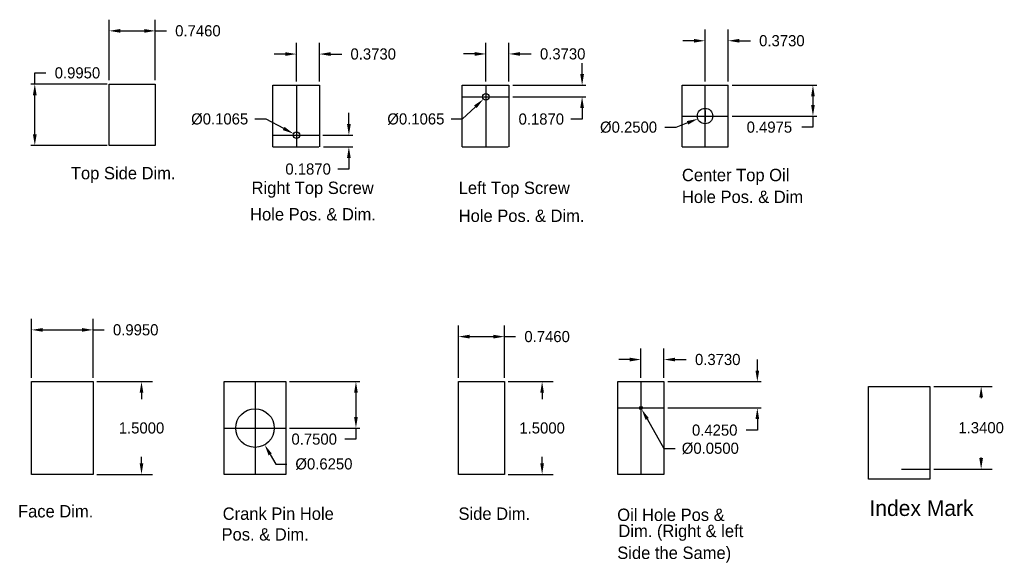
# Model space of a CAD drawing. Header units: millimetres. Extents: x 85.6 to 101.6, y 265.4 to 274.2.
import ezdxf

# ---------------------------------------------------------------- set-up
doc = ezdxf.new("R2010")
doc.units = ezdxf.units.MM
doc.dimstyles.get("Standard").update_dxf_attribs({"dimtxt": 0.18, "dimasz": 0.18, "dimexe": 0.18, "dimexo": 0.0625, "dimgap": 0.09, "dimtad": 0, "dimtih": 1, "dimtoh": 1, "dimdec": 4, "dimzin": 0, "dimdsep": 46, "dimtxsty": 'Standard', "dimcen": 0.09, "dimadec": 0, "dimazin": 0, "dimtfac": 1, "dimtdec": 4, "dimtofl": 0, "dimtmove": 0, "dimatfit": 3, "dimfxl": 1, "dimtolj": 1, "dimtzin": 0, "dimarcsym": 0})

# ---------------------------------------------------------------- blocks, each defined once
blk = doc.blocks.new('*D4')
at = {"color": 0, "linetype": 'ByBlock', "lineweight": -2}
for p, q in [((85.841, 268.422), (85.841, 269.377)), ((86.836, 268.422), (86.836, 269.377)), ((86.021, 269.197), (86.656, 269.197)), ((86.836, 269.197), (87.016, 269.197))]:
    blk.add_line(p, q, dxfattribs=at)
at = {"color": 0, "linetype": 'ByBlock'}
for points in [[(85.841, 269.197), (86.021, 269.167), (86.021, 269.227)], [(86.836, 269.197), (86.656, 269.167), (86.656, 269.227)]]:
    blk.add_solid(points, dxfattribs=at)
at = {"layer": 'DEFPOINTS', "color": 0, "linetype": 'ByBlock'}
for p in [(85.841, 268.36), (86.836, 268.36)]:
    blk.add_point(p, dxfattribs=at)
at = {"color": 0, "linetype": 'ByBlock', "lineweight": -2, "insert": (87.526, 269.197), "char_height": 0.18, "attachment_point": 5}
blk.add_mtext('\\A1;0.9950', dxfattribs=at)
blk = doc.blocks.new('*D5')
at = {"color": 0, "linetype": 'ByBlock', "lineweight": -2}
for p, q in [((86.898, 268.36), (87.8, 268.36)), ((87.62, 268.18), (87.62, 268.075)), ((87.62, 267.04), (87.62, 267.145)), ((86.898, 266.86), (87.8, 266.86))]:
    blk.add_line(p, q, dxfattribs=at)
at = {"color": 0, "linetype": 'ByBlock'}
for points in [[(87.62, 268.36), (87.59, 268.18), (87.65, 268.18)], [(87.62, 266.86), (87.59, 267.04), (87.65, 267.04)]]:
    blk.add_solid(points, dxfattribs=at)
at = {"layer": 'DEFPOINTS', "color": 0, "linetype": 'ByBlock'}
for p in [(86.836, 268.36), (86.836, 266.86)]:
    blk.add_point(p, dxfattribs=at)
at = {"color": 0, "linetype": 'ByBlock', "lineweight": -2, "insert": (87.62, 267.61), "char_height": 0.18, "attachment_point": 5}
blk.add_mtext('\\A1;1.5000', dxfattribs=at)
blk = doc.blocks.new('*D6')
at = {"color": 0, "linetype": 'ByBlock', "lineweight": -2}
for p, q in [((90.017, 268.36), (91.153, 268.36)), ((91.09, 268.18), (91.09, 267.79)), ((90.017, 267.61), (91.153, 267.61)), ((91.09, 267.61), (91.09, 267.43)), ((91.09, 267.43), (90.91, 267.43))]:
    blk.add_line(p, q, dxfattribs=at)
at = {"color": 0, "linetype": 'ByBlock'}
for points in [[(91.09, 268.36), (91.06, 268.18), (91.12, 268.18)], [(91.09, 267.61), (91.06, 267.79), (91.12, 267.79)]]:
    blk.add_solid(points, dxfattribs=at)
at = {"layer": 'DEFPOINTS', "color": 0, "linetype": 'ByBlock'}
for p in [(89.954, 268.36), (89.954, 267.61)]:
    blk.add_point(p, dxfattribs=at)
at = {"color": 0, "linetype": 'ByBlock', "lineweight": -2, "insert": (90.415, 267.43), "char_height": 0.18, "attachment_point": 5}
blk.add_mtext('\\A1;0.7500', dxfattribs=at)
blk = doc.blocks.new('*D7')
at = {"color": 0, "linetype": 'ByBlock', "lineweight": -2}
for p, q in [((89.457, 267.7), (89.457, 267.52)), ((89.367, 267.61), (89.547, 267.61)), ((89.702, 267.183), (89.792, 267.027)), ((89.792, 267.027), (89.972, 267.027))]:
    blk.add_line(p, q, dxfattribs=at)
at = {"color": 0, "linetype": 'ByBlock'}
blk.add_solid([(89.613, 267.339), (89.676, 267.168), (89.728, 267.198)], dxfattribs=at)
at = {"layer": 'DEFPOINTS', "color": 0, "linetype": 'ByBlock'}
for p in [(89.284, 267.87), (89.613, 267.339)]:
    blk.add_point(p, dxfattribs=at)
at = {"color": 0, "linetype": 'ByBlock', "lineweight": -2, "insert": (90.572, 267.027), "char_height": 0.18, "attachment_point": 5}
blk.add_mtext('\\A1;%%c0.6250', dxfattribs=at)
blk = doc.blocks.new('*D8')
at = {"color": 0, "linetype": 'ByBlock', "lineweight": -2}
for p, q in [((92.748, 268.422), (92.748, 269.268)), ((93.494, 268.422), (93.494, 269.268)), ((92.928, 269.088), (93.314, 269.088)), ((93.494, 269.088), (93.674, 269.088))]:
    blk.add_line(p, q, dxfattribs=at)
at = {"color": 0, "linetype": 'ByBlock'}
for points in [[(92.748, 269.088), (92.928, 269.058), (92.928, 269.118)], [(93.494, 269.088), (93.314, 269.058), (93.314, 269.118)]]:
    blk.add_solid(points, dxfattribs=at)
at = {"layer": 'DEFPOINTS', "color": 0, "linetype": 'ByBlock'}
for p in [(92.748, 268.36), (93.494, 268.36)]:
    blk.add_point(p, dxfattribs=at)
at = {"color": 0, "linetype": 'ByBlock', "lineweight": -2, "insert": (94.184, 269.088), "char_height": 0.18, "attachment_point": 5}
blk.add_mtext('\\A1;0.7460', dxfattribs=at)
blk = doc.blocks.new('*D10')
at = {"color": 0, "linetype": 'ByBlock', "lineweight": -2}
for p, q in [((93.556, 268.36), (94.283, 268.36)), ((94.103, 268.18), (94.103, 268.075)), ((94.103, 267.04), (94.103, 267.145)), ((93.556, 266.86), (94.283, 266.86))]:
    blk.add_line(p, q, dxfattribs=at)
at = {"color": 0, "linetype": 'ByBlock'}
for points in [[(94.103, 268.36), (94.133, 268.18), (94.073, 268.18)], [(94.103, 266.86), (94.133, 267.04), (94.073, 267.04)]]:
    blk.add_solid(points, dxfattribs=at)
at = {"layer": 'DEFPOINTS', "color": 0, "linetype": 'ByBlock'}
for p in [(93.494, 268.36), (93.494, 266.86)]:
    blk.add_point(p, dxfattribs=at)
at = {"color": 0, "linetype": 'ByBlock', "lineweight": -2, "insert": (94.103, 267.61), "char_height": 0.18, "attachment_point": 5}
blk.add_mtext('\\A1;1.5000', dxfattribs=at)
blk = doc.blocks.new('*D11')
at = {"color": 0, "linetype": 'ByBlock', "lineweight": -2}
for p, q in [((95.702, 268.422), (95.702, 268.897)), ((96.075, 268.422), (96.075, 268.897)), ((95.522, 268.717), (95.342, 268.717)), ((96.255, 268.717), (96.435, 268.717))]:
    blk.add_line(p, q, dxfattribs=at)
at = {"color": 0, "linetype": 'ByBlock'}
for points in [[(95.702, 268.717), (95.522, 268.687), (95.522, 268.747)], [(96.075, 268.717), (96.255, 268.687), (96.255, 268.747)]]:
    blk.add_solid(points, dxfattribs=at)
at = {"layer": 'DEFPOINTS', "color": 0, "linetype": 'ByBlock'}
for p in [(95.702, 268.36), (96.075, 268.36)]:
    blk.add_point(p, dxfattribs=at)
at = {"color": 0, "linetype": 'ByBlock', "lineweight": -2, "insert": (96.945, 268.717), "char_height": 0.18, "attachment_point": 5}
blk.add_mtext('\\A1;0.3730', dxfattribs=at)
blk = doc.blocks.new('*D13')
at = {"color": 0, "linetype": 'ByBlock', "lineweight": -2}
for p, q in [((97.586, 268.54), (97.586, 268.72)), ((96.137, 268.36), (97.649, 268.36)), ((96.137, 267.935), (97.649, 267.935)), ((97.586, 267.755), (97.586, 267.575)), ((97.586, 267.575), (97.406, 267.575))]:
    blk.add_line(p, q, dxfattribs=at)
at = {"color": 0, "linetype": 'ByBlock'}
for points in [[(97.586, 268.36), (97.556, 268.54), (97.616, 268.54)], [(97.586, 267.935), (97.556, 267.755), (97.616, 267.755)]]:
    blk.add_solid(points, dxfattribs=at)
at = {"layer": 'DEFPOINTS', "color": 0, "linetype": 'ByBlock'}
for p in [(96.075, 268.36), (96.075, 267.935)]:
    blk.add_point(p, dxfattribs=at)
at = {"color": 0, "linetype": 'ByBlock', "lineweight": -2, "insert": (96.896, 267.575), "char_height": 0.18, "attachment_point": 5}
blk.add_mtext('\\A1;0.4250', dxfattribs=at)
blk = doc.blocks.new('*D16')
at = {"color": 0, "linetype": 'ByBlock', "lineweight": -2}
for p, q in [((95.702, 268.025), (95.702, 267.845)), ((95.612, 267.935), (95.792, 267.935)), ((95.803, 267.757), (96.075, 267.28)), ((96.075, 267.28), (96.255, 267.28))]:
    blk.add_line(p, q, dxfattribs=at)
at = {"color": 0, "linetype": 'ByBlock'}
blk.add_solid([(95.714, 267.913), (95.777, 267.742), (95.829, 267.771)], dxfattribs=at)
at = {"layer": 'DEFPOINTS', "color": 0, "linetype": 'ByBlock'}
for p in [(95.689, 267.956), (95.714, 267.913)]:
    blk.add_point(p, dxfattribs=at)
at = {"color": 0, "linetype": 'ByBlock', "lineweight": -2, "insert": (96.825, 267.28), "char_height": 0.18, "attachment_point": 5}
blk.add_mtext('\\A1;%%c0.0500', dxfattribs=at)
blk = doc.blocks.new('*D28')
at = {"color": 0, "linetype": 'ByBlock', "lineweight": -2}
for p, q in [((85.893, 273.172), (85.893, 273.352)), ((85.893, 273.352), (86.073, 273.352)), ((87.063, 273.172), (85.83, 273.172)), ((85.893, 272.357), (85.893, 272.992)), ((87.063, 272.177), (85.83, 272.177))]:
    blk.add_line(p, q, dxfattribs=at)
at = {"color": 0, "linetype": 'ByBlock'}
for points in [[(85.893, 273.172), (85.923, 272.992), (85.863, 272.992)], [(85.893, 272.177), (85.923, 272.357), (85.863, 272.357)]]:
    blk.add_solid(points, dxfattribs=at)
at = {"layer": 'DEFPOINTS', "color": 0, "linetype": 'ByBlock'}
for p in [(87.126, 273.172), (87.126, 272.177)]:
    blk.add_point(p, dxfattribs=at)
at = {"color": 0, "linetype": 'ByBlock', "lineweight": -2, "insert": (86.583, 273.352), "char_height": 0.18, "attachment_point": 5}
blk.add_mtext('\\A1;0.9950', dxfattribs=at)
blk = doc.blocks.new('*D29')
at = {"color": 0, "linetype": 'ByBlock', "lineweight": -2}
for p, q in [((87.097, 273.234), (87.097, 274.212)), ((87.843, 273.234), (87.843, 274.212)), ((87.277, 274.032), (87.663, 274.032)), ((87.843, 274.032), (88.023, 274.032))]:
    blk.add_line(p, q, dxfattribs=at)
at = {"color": 0, "linetype": 'ByBlock'}
for points in [[(87.097, 274.032), (87.277, 274.002), (87.277, 274.062)], [(87.843, 274.032), (87.663, 274.002), (87.663, 274.062)]]:
    blk.add_solid(points, dxfattribs=at)
at = {"layer": 'DEFPOINTS', "color": 0, "linetype": 'ByBlock'}
for p in [(87.097, 273.172), (87.843, 273.172)]:
    blk.add_point(p, dxfattribs=at)
at = {"color": 0, "linetype": 'ByBlock', "lineweight": -2, "insert": (88.533, 274.032), "char_height": 0.18, "attachment_point": 5}
blk.add_mtext('\\A1;0.7460', dxfattribs=at)
blk = doc.blocks.new('*D30')
at = {"color": 0, "linetype": 'ByBlock', "lineweight": -2}
for p, q in [((97.176, 273.152), (98.549, 273.152)), ((98.486, 272.972), (98.486, 272.834)), ((97.176, 272.654), (98.549, 272.654)), ((98.486, 272.654), (98.486, 272.474)), ((98.486, 272.474), (98.306, 272.474))]:
    blk.add_line(p, q, dxfattribs=at)
at = {"color": 0, "linetype": 'ByBlock'}
for points in [[(98.486, 273.152), (98.456, 272.972), (98.516, 272.972)], [(98.486, 272.654), (98.456, 272.834), (98.516, 272.834)]]:
    blk.add_solid(points, dxfattribs=at)
at = {"layer": 'DEFPOINTS', "color": 0, "linetype": 'ByBlock'}
for p in [(97.113, 273.152), (97.113, 272.654)]:
    blk.add_point(p, dxfattribs=at)
at = {"color": 0, "linetype": 'ByBlock', "lineweight": -2, "insert": (97.781, 272.474), "char_height": 0.18, "attachment_point": 5}
blk.add_mtext('\\A1;0.4975', dxfattribs=at)
blk = doc.blocks.new('*D31')
at = {"color": 0, "linetype": 'ByBlock', "lineweight": -2}
for p, q in [((96.74, 273.214), (96.74, 274.052)), ((97.113, 273.214), (97.113, 274.052)), ((96.56, 273.872), (96.38, 273.872)), ((97.293, 273.872), (97.473, 273.872))]:
    blk.add_line(p, q, dxfattribs=at)
at = {"color": 0, "linetype": 'ByBlock'}
for points in [[(96.74, 273.872), (96.56, 273.842), (96.56, 273.902)], [(97.113, 273.872), (97.293, 273.842), (97.293, 273.902)]]:
    blk.add_solid(points, dxfattribs=at)
at = {"layer": 'DEFPOINTS', "color": 0, "linetype": 'ByBlock'}
for p in [(96.74, 273.152), (97.113, 273.152)]:
    blk.add_point(p, dxfattribs=at)
at = {"color": 0, "linetype": 'ByBlock', "lineweight": -2, "insert": (97.983, 273.872), "char_height": 0.18, "attachment_point": 5}
blk.add_mtext('\\A1;0.3730', dxfattribs=at)
blk = doc.blocks.new('*D32')
at = {"color": 0, "linetype": 'ByBlock', "lineweight": -2}
for p, q in [((96.65, 272.654), (96.83, 272.654)), ((96.74, 272.744), (96.74, 272.564)), ((96.455, 272.545), (96.267, 272.472)), ((96.267, 272.472), (96.087, 272.472))]:
    blk.add_line(p, q, dxfattribs=at)
at = {"color": 0, "linetype": 'ByBlock'}
blk.add_solid([(96.623, 272.609), (96.445, 272.573), (96.466, 272.517)], dxfattribs=at)
at = {"layer": 'DEFPOINTS', "color": 0, "linetype": 'ByBlock'}
for p in [(96.857, 272.699), (96.623, 272.609)]:
    blk.add_point(p, dxfattribs=at)
at = {"color": 0, "linetype": 'ByBlock', "lineweight": -2, "insert": (95.502, 272.472), "char_height": 0.18, "attachment_point": 5}
blk.add_mtext('\\A1;%%c0.2500', dxfattribs=at)
blk = doc.blocks.new('*D33')
at = {"color": 0, "linetype": 'ByBlock', "lineweight": -2}
for p, q in [((93.193, 273.214), (93.193, 273.839)), ((93.566, 273.214), (93.566, 273.839)), ((93.013, 273.659), (92.833, 273.659)), ((93.746, 273.659), (93.926, 273.659))]:
    blk.add_line(p, q, dxfattribs=at)
at = {"color": 0, "linetype": 'ByBlock'}
for points in [[(93.193, 273.659), (93.013, 273.629), (93.013, 273.689)], [(93.566, 273.659), (93.746, 273.629), (93.746, 273.689)]]:
    blk.add_solid(points, dxfattribs=at)
at = {"layer": 'DEFPOINTS', "color": 0, "linetype": 'ByBlock'}
for p in [(93.193, 273.152), (93.566, 273.152)]:
    blk.add_point(p, dxfattribs=at)
at = {"color": 0, "linetype": 'ByBlock', "lineweight": -2, "insert": (94.436, 273.659), "char_height": 0.18, "attachment_point": 5}
blk.add_mtext('\\A1;0.3730', dxfattribs=at)
blk = doc.blocks.new('*D34')
at = {"color": 0, "linetype": 'ByBlock', "lineweight": -2}
for p, q in [((94.75, 273.332), (94.75, 273.512)), ((93.628, 273.152), (94.812, 273.152)), ((93.628, 272.965), (94.812, 272.965)), ((94.75, 272.785), (94.75, 272.605)), ((94.75, 272.605), (94.57, 272.605))]:
    blk.add_line(p, q, dxfattribs=at)
at = {"color": 0, "linetype": 'ByBlock'}
for points in [[(94.75, 273.152), (94.72, 273.332), (94.78, 273.332)], [(94.75, 272.965), (94.72, 272.785), (94.78, 272.785)]]:
    blk.add_solid(points, dxfattribs=at)
at = {"layer": 'DEFPOINTS', "color": 0, "linetype": 'ByBlock'}
for p in [(93.566, 273.152), (93.566, 272.965)]:
    blk.add_point(p, dxfattribs=at)
at = {"color": 0, "linetype": 'ByBlock', "lineweight": -2, "insert": (94.09, 272.605), "char_height": 0.18, "attachment_point": 5}
blk.add_mtext('\\A1;0.1870', dxfattribs=at)
blk = doc.blocks.new('*D35')
at = {"color": 0, "linetype": 'ByBlock', "lineweight": -2}
for p, q in [((93.103, 272.965), (93.283, 272.965)), ((93.193, 273.055), (93.193, 272.875)), ((93.023, 272.805), (92.81, 272.605)), ((92.81, 272.605), (92.63, 272.605))]:
    blk.add_line(p, q, dxfattribs=at)
at = {"color": 0, "linetype": 'ByBlock'}
blk.add_solid([(93.154, 272.928), (93.002, 272.827), (93.043, 272.783)], dxfattribs=at)
at = {"layer": 'DEFPOINTS', "color": 0, "linetype": 'ByBlock'}
for p in [(93.232, 273.001), (93.154, 272.928)]:
    blk.add_point(p, dxfattribs=at)
at = {"color": 0, "linetype": 'ByBlock', "lineweight": -2, "insert": (92.06, 272.605), "char_height": 0.18, "attachment_point": 5}
blk.add_mtext('\\A1;%%c0.1065', dxfattribs=at)
blk = doc.blocks.new('*D36')
at = {"color": 0, "linetype": 'ByBlock', "lineweight": -2}
for p, q in [((90.127, 273.214), (90.127, 273.837)), ((90.5, 273.214), (90.5, 273.837)), ((89.947, 273.657), (89.767, 273.657)), ((90.68, 273.657), (90.86, 273.657))]:
    blk.add_line(p, q, dxfattribs=at)
at = {"color": 0, "linetype": 'ByBlock'}
for points in [[(90.127, 273.657), (89.947, 273.627), (89.947, 273.687)], [(90.5, 273.657), (90.68, 273.627), (90.68, 273.687)]]:
    blk.add_solid(points, dxfattribs=at)
at = {"layer": 'DEFPOINTS', "color": 0, "linetype": 'ByBlock'}
for p in [(90.127, 273.152), (90.5, 273.152)]:
    blk.add_point(p, dxfattribs=at)
at = {"color": 0, "linetype": 'ByBlock', "lineweight": -2, "insert": (91.37, 273.657), "char_height": 0.18, "attachment_point": 5}
blk.add_mtext('\\A1;0.3730', dxfattribs=at)
blk = doc.blocks.new('*D37')
at = {"color": 0, "linetype": 'ByBlock', "lineweight": -2}
for p, q in [((90.976, 272.524), (90.976, 272.704)), ((90.553, 272.344), (91.039, 272.344)), ((90.563, 272.157), (91.039, 272.157)), ((90.976, 271.977), (90.976, 271.797)), ((90.976, 271.797), (90.796, 271.797))]:
    blk.add_line(p, q, dxfattribs=at)
at = {"color": 0, "linetype": 'ByBlock'}
for points in [[(90.976, 272.344), (90.946, 272.524), (91.006, 272.524)], [(90.976, 272.157), (90.946, 271.977), (91.006, 271.977)]]:
    blk.add_solid(points, dxfattribs=at)
at = {"layer": 'DEFPOINTS', "color": 0, "linetype": 'ByBlock'}
for p in [(90.49, 272.344), (90.5, 272.157)]:
    blk.add_point(p, dxfattribs=at)
at = {"color": 0, "linetype": 'ByBlock', "lineweight": -2, "insert": (90.316, 271.797), "char_height": 0.18, "attachment_point": 5}
blk.add_mtext('\\A1;0.1870', dxfattribs=at)
blk = doc.blocks.new('*D38')
at = {"color": 0, "linetype": 'ByBlock', "lineweight": -2}
for p, q in [((89.635, 272.605), (89.455, 272.605)), ((89.921, 272.453), (89.635, 272.605)), ((90.037, 272.344), (90.217, 272.344)), ((90.127, 272.434), (90.127, 272.254))]:
    blk.add_line(p, q, dxfattribs=at)
at = {"color": 0, "linetype": 'ByBlock'}
blk.add_solid([(90.08, 272.369), (89.935, 272.48), (89.907, 272.427)], dxfattribs=at)
at = {"layer": 'DEFPOINTS', "color": 0, "linetype": 'ByBlock'}
for p in [(90.08, 272.369), (90.174, 272.319)]:
    blk.add_point(p, dxfattribs=at)
at = {"color": 0, "linetype": 'ByBlock', "lineweight": -2, "insert": (88.885, 272.605), "char_height": 0.18, "attachment_point": 5}
blk.add_mtext('\\A1;%%c0.1065', dxfattribs=at)
blk = doc.blocks.new('*D41')
at = {"color": 0, "linetype": 'ByBlock', "lineweight": -2}
for p, q in [((100.442, 268.284), (101.388, 268.284)), ((101.208, 268.104), (101.208, 268.094)), ((101.208, 267.124), (101.208, 267.134)), ((100.442, 266.944), (101.388, 266.944))]:
    blk.add_line(p, q, dxfattribs=at)
at = {"color": 0, "linetype": 'ByBlock'}
for points in [[(101.208, 268.284), (101.178, 268.104), (101.238, 268.104)], [(101.208, 266.944), (101.178, 267.124), (101.238, 267.124)]]:
    blk.add_solid(points, dxfattribs=at)
at = {"layer": 'DEFPOINTS', "color": 0, "linetype": 'ByBlock'}
for p in [(100.38, 268.284), (100.38, 266.944)]:
    blk.add_point(p, dxfattribs=at)
at = {"color": 0, "linetype": 'ByBlock', "lineweight": -2, "insert": (101.208, 267.614), "char_height": 0.18, "attachment_point": 5}
blk.add_mtext('\\A1;1.3400', dxfattribs=at)

msp = doc.modelspace()

# ---------------------------------------------------------------- linework, layer by layer
for p, q in [((87.0973, 272.17664), (87.0973, 273.17164)), ((87.0973, 273.17164), (87.8433, 273.17164)), ((87.8433, 273.17164), (87.8433, 272.17664)), ((89.74426, 272.15684), (89.74426, 273.15184)), ((89.74426, 273.15184), (90.50026, 273.15184)), ((90.12726, 273.15184), (90.12726, 272.15684)), ((90.50026, 273.15184), (90.50026, 272.15684)), ((92.81, 272.15684), (92.81, 273.15184)), ((92.81, 273.15184), (93.566, 273.15184)), ((93.193, 273.15184), (93.193, 272.15684)), ((93.566, 273.15184), (93.566, 272.15684)), ((96.36712, 272.15684), (96.36712, 273.15184)), ((96.36712, 273.15184), (97.11312, 273.15184)), ((96.74012, 272.15684), (96.74012, 273.15184)), ((97.11312, 272.15684), (97.11312, 273.15184)), ((92.81, 272.96484), (93.566, 272.96484)), ((96.36712, 272.65434), (97.11312, 272.65434)), ((89.74426, 272.34384), (90.49026, 272.34384)), ((87.8433, 272.17664), (87.0973, 272.17664)), ((89.74426, 272.15684), (90.49026, 272.15684)), ((92.81, 272.15684), (93.556, 272.15684)), ((96.36712, 272.15684), (97.11312, 272.15684)), ((96.36712, 272.15684), (97.11312, 272.15684)), ((85.84076, 268.35961), (86.83576, 268.35961)), ((85.84076, 266.85961), (85.84076, 268.35961)), ((86.83576, 268.35961), (86.83576, 266.85961)), ((88.95926, 268.35961), (89.95426, 268.35961)), ((88.95926, 266.85961), (88.95926, 268.35961)), ((89.45676, 268.35961), (89.45676, 266.85961)), ((89.95426, 268.35961), (89.95426, 266.85961)), ((92.74763, 266.85961), (92.74763, 268.35961)), ((92.74763, 268.35961), (93.49363, 268.35961)), ((93.49363, 268.35961), (93.49363, 266.85961)), ((95.32861, 266.85961), (95.32861, 268.35961)), ((95.32861, 268.35961), (96.07461, 268.35961)), ((95.70161, 268.35961), (95.70161, 266.85961)), ((96.07461, 268.35961), (96.07461, 266.85961)), ((99.38468, 268.28397), (100.37968, 268.28397)), ((99.38468, 266.78397), (99.38468, 268.28397)), ((100.37968, 268.28397), (100.37968, 266.78397)), ((95.32861, 267.93461), (96.07461, 267.93461)), ((88.95926, 267.60961), (89.95426, 267.60961)), ((99.91944, 266.94397), (100.37968, 266.94397)), ((86.83576, 266.85961), (85.84076, 266.85961)), ((89.95426, 266.85961), (88.95926, 266.85961)), ((93.49363, 266.85961), (92.74763, 266.85961)), ((96.07461, 266.85961), (95.32861, 266.85961)), ((100.37968, 266.78397), (99.38468, 266.78397))]:
    msp.add_line(p, q)
for centre, radius in [((93.193, 272.96484), 0.05325), ((96.74012, 272.65434), 0.125), ((90.12726, 272.34384), 0.05325), ((89.45676, 267.60961), 0.3125), ((95.70161, 267.93461), 0.025)]:
    msp.add_circle(centre, radius)

# ---------------------------------------------------------------- texts
for s, height, p in [('Top Side Dim.', 0.2, (86.47689, 271.63176)), ('Center Top Oil', 0.2, (96.36569, 271.60147)), ('Right Top Screw', 0.2, (89.40102, 271.39403)), ('Left Top Screw', 0.2, (92.75308, 271.39403)), ('Hole Pos. & Dim', 0.2, (96.36569, 271.24857)), ('Hole Pos. & Dim.', 0.2, (89.37725, 270.96611)), ('Hole Pos. & Dim.', 0.2, (92.75308, 270.94233)), ('Index Mark', 0.254647, (99.40092, 266.18765)), ('Face Dim. ', 0.2, (85.62105, 266.16388)), ('Crank Pin Hole', 0.2, (88.93369, 266.12528)), ('Side Dim.', 0.2, (92.74993, 266.12528)), ('Oil Hole Pos &', 0.2, (95.31891, 266.10666)), ('Pos. & Dim.', 0.2, (88.91507, 265.79019)), ('Dim. (Right & left', 0.2, (95.33752, 265.84604)), ('Side the Same)', 0.2, (95.31891, 265.49234))]:
    msp.add_text(s, height=height).set_placement(p)

# ---------------------------------------------------------------- dimensions: what is measured, and where the dimension line sits
for base, p1, p2, picture, middle in [((87.8433, 274.03247), (87.0973, 273.17164), (87.8433, 273.17164), '*D29', (88.5333, 274.03247)), ((97.11312, 273.87184), (96.74012, 273.15184), (97.11312, 273.15184), '*D31', (97.98312, 273.87184)), ((90.50026, 273.6566), (90.12726, 273.15184), (90.50026, 273.15184), '*D36', (91.37026, 273.6566)), ((93.566, 273.65912), (93.193, 273.15184), (93.566, 273.15184), '*D33', (94.436, 273.65912)), ((86.83576, 269.19742), (85.84076, 268.35961), (86.83576, 268.35961), '*D4', (87.52576, 269.19742)), ((93.49363, 269.0884), (92.74763, 268.35961), (93.49363, 268.35961), '*D8', (94.18363, 269.0884)), ((96.07461, 268.71656), (95.70161, 268.35961), (96.07461, 268.35961), '*D11', (96.94461, 268.71656))]:
    dim = msp.add_linear_dim(base=base, p1=p1, p2=p2, dimstyle='Standard', override={"dimtdec": 3})
    dim.commit()
    dim.dimension.update_dxf_attribs({"geometry": picture, "text_midpoint": middle})
for base, p1, p2, picture, middle in [((85.89254, 273.17164), (87.12582, 272.17664), (87.12582, 273.17164), '*D28', (86.58254, 273.35164)), ((94.74998, 272.96484), (93.566, 273.15184), (93.566, 272.96484), '*D34', (94.08998, 272.60484)), ((98.48639, 272.65434), (97.11312, 273.15184), (97.11312, 272.65434), '*D30', (97.78139, 272.47434)), ((90.97631, 272.15684), (90.49026, 272.34384), (90.50026, 272.15684), '*D37', (90.31631, 271.79684)), ((97.58625, 267.93461), (96.07461, 268.35961), (96.07461, 267.93461), '*D13', (96.89625, 267.57461)), ((87.62035, 266.85961), (86.83576, 268.35961), (86.83576, 266.85961), '*D5', (87.62035, 267.60961)), ((91.09014, 267.60961), (89.95426, 268.35961), (89.95426, 267.60961), '*D6', (90.41514, 267.42961)), ((94.10334, 268.35961), (93.49363, 266.85961), (93.49363, 268.35961), '*D10', (94.10334, 267.60961))]:
    dim = msp.add_linear_dim(base=base, p1=p1, p2=p2, angle=90, dimstyle='Standard', override={"dimtdec": 3})
    dim.commit()
    dim.dimension.update_dxf_attribs({"geometry": picture, "text_midpoint": middle})
for p1, p2, picture, middle in [((93.23183, 273.00127), (93.15417, 272.9284), '*D35', (92.06, 272.60547)), ((90.17429, 272.31886), (90.08024, 272.36882), '*D38', (88.88498, 272.60534)), ((96.85678, 272.69924), (96.62347, 272.60943), '*D32', (95.50244, 272.47238)), ((95.68923, 267.95633), (95.71399, 267.9129), '*D16', (96.82461, 267.2803)), ((89.2838, 267.86988), (89.61255, 267.33872), '*D7', (90.57202, 267.02664))]:
    dim = msp.add_diameter_dim_2p(p1=p1, p2=p2, dimstyle='Standard', override={"dimtdec": 3})
    dim.commit()
    dim.dimension.update_dxf_attribs({"geometry": picture, "text_midpoint": middle})
dim = msp.add_linear_dim(base=(101.20788, 266.94397), p1=(100.37968, 268.28397), p2=(100.37968, 266.94397), angle=90, dimstyle='Standard')
dim.commit()
dim.dimension.update_dxf_attribs({"geometry": '*D41', "text_midpoint": (101.20788, 267.61397)})

doc.saveas('drawing.dxf')
